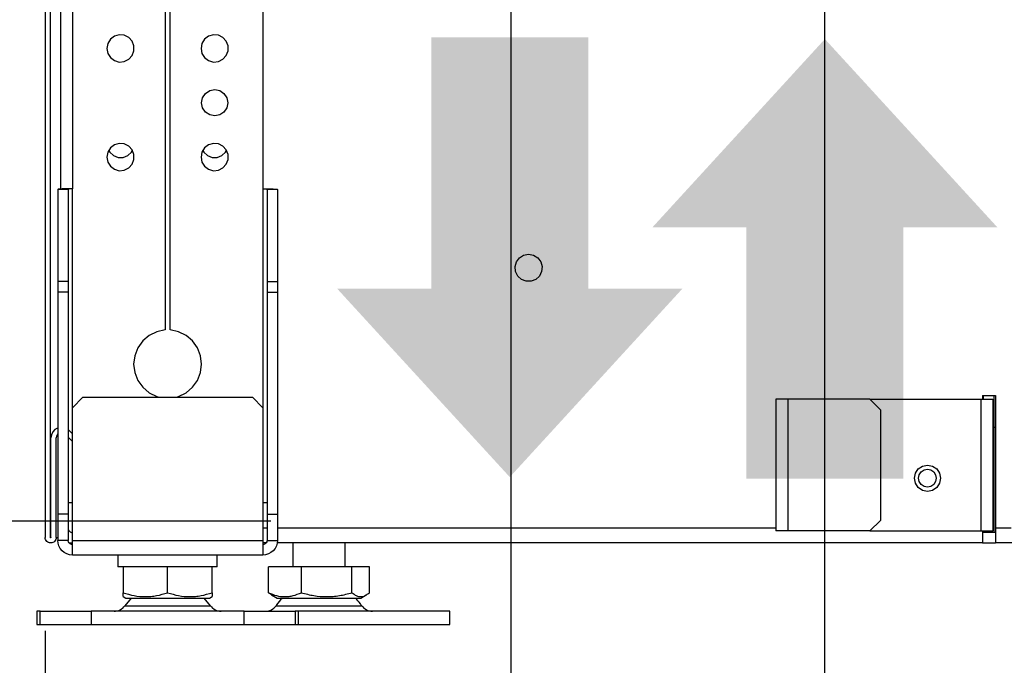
# Model space of a CAD drawing. Header units: millimetres. Extents: x 0 to 39025, y -31299 to 8400.
# Tile 98 of 209: x 14718 to 14907, y -13876 to -13752. Entities that reach past the tile are written whole.
import ezdxf

# ---------------------------------------------------------------- set-up
doc = ezdxf.new("R2010")
doc.units = ezdxf.units.MM
doc.header["$PDSIZE"] = -1
doc.layers.add('DIMENZIJE', color=4, linetype='Continuous')
doc.styles.add('SLDTEXTSTYLE6', font='txt')
doc.dimstyles.new('SLDDIMSTYLE0', dxfattribs={"dimtxt": 3, "dimasz": 3.414889, "dimexe": 0, "dimexo": 0.0625, "dimgap": 0.75, "dimtad": 1, "dimdec": 0, "dimlfac": 20, "dimrnd": 1e-09, "dimzin": 12, "dimdsep": 46, "dimtxsty": 'SLDTEXTSTYLE6', "dimsah": 1, "dimcen": 0.09, "dimadec": 0, "dimazin": 3, "dimtfac": 1, "dimtdec": 0, "dimtofl": 0, "dimtmove": 0, "dimatfit": 3, "dimfxl": 1, "dimfrac": 2, "dimtolj": 1, "dimtzin": 12, "dimarcsym": 0})

# ---------------------------------------------------------------- blocks, each defined once
blk = doc.blocks.new('*U96')
at = {"linetype": 'Continuous'}
for p, q in [((47.32, 15.55), (47.32, 11)), ((57.32, 11), (57.32, 15.55)), ((13.9, 13.25), (13.9, 11)), ((32.9, 11), (32.9, 13.25)), ((14.9, 11), (13.9, 11)), ((14.9, 11), (14.9, 6.05)), ((15.47, 11), (14.9, 11)), ((22.82, 11), (15.47, 11)), ((23.4, 11), (22.82, 11)), ((23.4, 6.05), (23.4, 11)), ((23.97, 11), (23.4, 11)), ((31.32, 11), (23.97, 11)), ((31.9, 11), (31.32, 11)), ((32.9, 11), (31.9, 11)), ((31.9, 6.05), (31.9, 11)), ((42.66, 6.05), (42.66, 11)), ((48.97, 11), (42.66, 11)), ((48.97, 6.05), (48.97, 11)), ((58.63, 11), (48.97, 11)), ((58.63, 6.05), (58.63, 11)), ((61.99, 11), (58.63, 11)), ((61.99, 6.05), (61.99, 11)), ((43.28, 5.63), (42.66, 6.05)), ((14.9, 5.29), (15.4, 5)), ((16.42, 5), (15.2, 3.57)), ((15.4, 5), (31.4, 5)), ((31.59, 3.57), (30.37, 5)), ((31.4, 5), (31.9, 5.29)), ((43.27, 5.61), (44.32, 5)), ((44.32, 5), (57.47, 5)), ((57.47, 5), (60.32, 5)), ((60.32, 5), (61.38, 5.61)), ((-1.6, 2.5), (-1.6, 0)), ((-0.98, 2.5), (-1.6, 2.5)), ((-0.98, 0), (-0.98, 2.5)), ((-0.98, 2.5), (8.77, 2.5)), ((8.77, 2.5), (8.77, 0)), ((38.02, 2.5), (8.77, 2.5)), ((15.2, 3.57), (31.59, 3.57)), ((38.02, 0), (38.02, 2.5)), ((38.02, 2.5), (47.77, 2.5)), ((44.13, 3.57), (46.05, 3.57)), ((46.05, 3.57), (60.52, 3.57)), ((47.77, 2.5), (47.77, 0)), ((48.4, 2.5), (47.77, 2.5)), ((48.4, 0), (48.4, 2.5)), ((77.32, 2.5), (48.4, 2.5)), ((77.32, 0), (77.32, 2.5)), ((-1.6, 0), (-0.98, 0)), ((-0.98, 0), (8.77, 0)), ((8.77, 0), (38.02, 0)), ((38.02, 0), (47.77, 0)), ((47.77, 0), (48.4, 0)), ((48.4, 0), (77.32, 0))]:
    blk.add_line(p, q, dxfattribs=at)
for centre, start, end in [((13.16, 5), 270, 325.0151), ((33.64, 5), 214.9849, 270), ((42.08, 5), 270, 325.0151), ((62.56, 5), 214.9849, 270)]:
    blk.add_arc(centre, 2.5, start, end, dxfattribs=at)
at = {"lineweight": 25}
for points in [[(0, 206.82), (0, 206.82), (0, 16.6), (0, 16.6)], [(1, 16.6), (1, 16.6), (1, 206.82), (1, 206.82)], [(2.95, 206.82), (2.95, 206.82), (2.95, 83.17), (2.95, 83.17)], [(5.2, 118.07), (5.2, 118.07), (5.2, 83.23), (5.2, 83.23)], [(22.9, 118.07), (22.9, 118.07), (22.9, 56.24), (22.9, 56.24)], [(23.9, 56.24), (23.9, 56.24), (23.9, 118.07), (23.9, 118.07)], [(41.6, 118.07), (41.6, 118.07), (41.6, 83.23), (41.6, 83.23)], [(4.4, 83.09), (4.4, 83.09), (2.4, 83.09), (2.4, 83.09)], [(2.4, 83.09), (2.4, 83.09), (2.4, 65.5), (2.4, 65.5)], [(4.4, 83.09), (4.4, 83.09), (4.4, 65.5), (4.4, 65.5)], [(5.2, 41.38), (5.2, 41.38), (5.2, 83.23), (5.2, 83.23)], [(41.6, 83.23), (41.6, 83.23), (41.6, 41.38), (41.6, 41.38)], [(44.4, 83.09), (44.4, 83.09), (42.4, 83.09), (42.4, 83.09)], [(42.4, 83.09), (42.4, 83.09), (42.4, 65.5), (42.4, 65.5)], [(44.4, 83.09), (44.4, 83.09), (44.4, 65.5), (44.4, 65.5)], [(4.4, 65.5), (4.4, 65.5), (2.4, 65.5), (2.4, 65.5)], [(2.4, 65.5), (2.4, 65.5), (2.4, 63.49), (2.4, 63.49)], [(4.4, 65.5), (4.4, 65.5), (4.4, 63.49), (4.4, 63.49)], [(42.4, 65.5), (42.4, 65.5), (44.4, 65.5), (44.4, 65.5)], [(42.4, 65.5), (42.4, 65.5), (42.4, 63.49), (42.4, 63.49)], [(44.4, 65.5), (44.4, 65.5), (44.4, 63.49), (44.4, 63.49)], [(4.4, 63.49), (4.4, 63.49), (2.4, 63.49), (2.4, 63.49)], [(2.4, 63.49), (2.4, 63.49), (2.4, 21.08), (2.4, 21.08)], [(4.4, 63.49), (4.4, 63.49), (4.4, 21.08), (4.4, 21.08)], [(42.4, 63.49), (42.4, 63.49), (44.4, 63.49), (44.4, 63.49)], [(42.4, 63.49), (42.4, 63.49), (42.4, 21.08), (42.4, 21.08)], [(44.4, 63.49), (44.4, 63.49), (44.4, 21.08), (44.4, 21.08)], [(7.2, 43.39), (7.2, 43.39), (5.2, 41.38), (5.2, 41.38)], [(7.2, 43.39), (7.2, 43.39), (39.6, 43.39), (39.6, 43.39)], [(41.6, 41.38), (41.6, 41.38), (39.6, 43.39), (39.6, 43.39)], [(179.15, 43.69), (179.15, 43.69), (181.65, 43.69), (181.65, 43.69)], [(179.15, 43.69), (179.15, 43.69), (179.15, 42.99), (179.15, 42.99)], [(179.4, 42.99), (179.4, 42.99), (179.4, 43.69), (179.4, 43.69)], [(181.4, 37.66), (181.4, 37.66), (181.4, 43.69), (181.4, 43.69)], [(181.65, 43.69), (181.65, 43.69), (181.65, 18.36), (181.65, 18.36)], [(139.65, 42.99), (139.65, 42.99), (139.65, 17.86), (139.65, 17.86)], [(141.95, 42.99), (141.95, 42.99), (141.95, 17.86), (141.95, 17.86)], [(157.65, 42.99), (157.65, 42.99), (141.95, 42.99), (141.95, 42.99)], [(159.65, 40.98), (159.65, 40.98), (157.65, 42.99), (157.65, 42.99)], [(157.65, 42.99), (157.65, 42.99), (178.85, 42.99), (178.85, 42.99)], [(178.85, 42.99), (178.85, 42.99), (178.85, 17.86), (178.85, 17.86)], [(181.15, 42.99), (181.15, 42.99), (181.15, 17.86), (181.15, 17.86)], [(5.2, 16.05), (5.2, 16.05), (5.2, 41.38), (5.2, 41.38)], [(41.6, 41.38), (41.6, 41.38), (41.6, 16.05), (41.6, 16.05)], [(159.65, 40.98), (159.65, 40.98), (159.65, 19.87), (159.65, 19.87)], [(181.4, 17.56), (181.4, 17.56), (181.4, 37.66), (181.4, 37.66)], [(181.4, 37.66), (181.4, 37.66), (181.65, 37.66), (181.65, 37.66)], [(181.4, 37.66), (181.4, 37.66), (181.65, 37.66), (181.65, 37.66)], [(4.51, 37.07), (4.51, 37.07), (4.4, 37.18), (4.4, 37.18)], [(4.4, 35.77), (4.4, 35.77), (5.2, 34.96), (5.2, 34.96)], [(4.51, 37.07), (4.51, 37.07), (5.2, 36.38), (5.2, 36.38)], [(1.1, 16.6), (1.1, 16.6), (1.1, 35.65), (1.1, 35.65)], [(2.1, 16.6), (2.1, 16.6), (2.1, 35.65), (2.1, 35.65)], [(181.4, 25.1), (181.4, 25.1), (181.15, 25.1), (181.15, 25.1)], [(4.4, 21.08), (4.4, 21.08), (2.4, 21.08), (2.4, 21.08)], [(2.4, 21.08), (2.4, 21.08), (2.4, 16.05), (2.4, 16.05)], [(4.4, 21.08), (4.4, 21.08), (4.4, 16.05), (4.4, 16.05)], [(42.4, 21.08), (42.4, 21.08), (44.4, 21.08), (44.4, 21.08)], [(42.4, 21.08), (42.4, 21.08), (42.4, 16.05), (42.4, 16.05)], [(44.4, 21.08), (44.4, 21.08), (44.4, 16.05), (44.4, 16.05)], [(157.65, 17.86), (157.65, 17.86), (159.65, 19.87), (159.65, 19.87)], [(42.4, 18.36), (42.4, 18.36), (41.6, 18.36), (41.6, 18.36)], [(139.65, 18.36), (139.65, 18.36), (44.4, 18.36), (44.4, 18.36)], [(157.65, 17.86), (157.65, 17.86), (141.95, 17.86), (141.95, 17.86)], [(157.65, 17.86), (157.65, 17.86), (178.85, 17.86), (178.85, 17.86)], [(181.65, 17.56), (181.65, 17.56), (179.15, 17.56), (179.15, 17.56)], [(179.4, 17.56), (179.4, 17.56), (179.4, 17.86), (179.4, 17.86)], [(184.65, 18.36), (184.65, 18.36), (181.65, 18.36), (181.65, 18.36)], [(4.4, 16.05), (4.4, 16.05), (2.4, 16.05), (2.4, 16.05)], [(4.62, 15.61), (4.62, 15.61), (4.62, 15.55), (4.62, 15.55)], [(4.62, 15.55), (4.62, 15.55), (5.2, 15.55), (5.2, 15.55)], [(5.2, 16.05), (5.2, 16.05), (41.6, 16.05), (41.6, 16.05)], [(42.22, 15.55), (42.22, 15.55), (41.6, 15.55), (41.6, 15.55)], [(42.4, 16.05), (42.4, 16.05), (44.4, 16.05), (44.4, 16.05)], [(179.15, 15.55), (179.15, 15.55), (44.35, 15.55), (44.35, 15.55)], [(179.15, 15.55), (179.15, 15.55), (181.65, 15.55), (181.65, 15.55)], [(224.15, 15.55), (224.15, 15.55), (181.65, 15.55), (181.65, 15.55)], [(41.6, 13.24), (41.6, 13.24), (5.2, 13.24), (5.2, 13.24)], [(13.9, 13.24), (13.9, 13.24), (13.9, 10.98), (13.9, 10.98)], [(32.9, 10.98), (32.9, 10.98), (32.9, 13.24), (32.9, 13.24)]]:
    blk.add_open_spline(points, degree=3, dxfattribs=at)
for points, knots in [([(11.8, 110.03), (11.8, 110.03), (11.98, 110.97), (11.98, 110.97), (11.98, 110.97), (12.48, 111.79), (12.48, 111.79), (12.48, 111.79), (13.24, 112.37), (13.24, 112.37), (13.24, 112.37), (14.16, 112.63), (14.16, 112.63), (14.16, 112.63), (15.11, 112.54), (15.11, 112.54), (15.11, 112.54), (15.97, 112.12), (15.97, 112.12), (15.97, 112.12), (16.61, 111.4), (16.61, 111.4), (16.61, 111.4), (16.95, 110.51), (16.95, 110.51), (16.95, 110.51), (16.95, 109.55), (16.95, 109.55), (16.95, 109.55), (16.61, 108.65), (16.61, 108.65), (16.61, 108.65), (15.97, 107.95), (15.97, 107.95), (15.97, 107.95), (15.11, 107.52), (15.11, 107.52), (15.11, 107.52), (14.16, 107.43), (14.16, 107.43), (14.16, 107.43), (13.24, 107.69), (13.24, 107.69), (13.24, 107.69), (12.48, 108.27), (12.48, 108.27), (12.48, 108.27), (11.98, 109.08), (11.98, 109.08), (11.98, 109.08), (11.8, 110.03), (11.8, 110.03)], [0, 0, 0, 0, 1, 1, 1, 2, 2, 2, 3, 3, 3, 4, 4, 4, 5, 5, 5, 6, 6, 6, 7, 7, 7, 8, 8, 8, 9, 9, 9, 10, 10, 10, 11, 11, 11, 12, 12, 12, 13, 13, 13, 14, 14, 14, 15, 15, 15, 16, 16, 16, 17, 17, 17, 17]), ([(29.8, 110.03), (29.8, 110.03), (29.97, 110.97), (29.97, 110.97), (29.97, 110.97), (30.47, 111.79), (30.47, 111.79), (30.47, 111.79), (31.24, 112.37), (31.24, 112.37), (31.24, 112.37), (32.16, 112.63), (32.16, 112.63), (32.16, 112.63), (33.11, 112.54), (33.11, 112.54), (33.11, 112.54), (33.97, 112.12), (33.97, 112.12), (33.97, 112.12), (34.61, 111.4), (34.61, 111.4), (34.61, 111.4), (34.95, 110.51), (34.95, 110.51), (34.95, 110.51), (34.95, 109.55), (34.95, 109.55), (34.95, 109.55), (34.61, 108.65), (34.61, 108.65), (34.61, 108.65), (33.97, 107.95), (33.97, 107.95), (33.97, 107.95), (33.11, 107.52), (33.11, 107.52), (33.11, 107.52), (32.16, 107.43), (32.16, 107.43), (32.16, 107.43), (31.24, 107.69), (31.24, 107.69), (31.24, 107.69), (30.47, 108.27), (30.47, 108.27), (30.47, 108.27), (29.97, 109.08), (29.97, 109.08), (29.97, 109.08), (29.8, 110.03), (29.8, 110.03)], [0, 0, 0, 0, 1, 1, 1, 2, 2, 2, 3, 3, 3, 4, 4, 4, 5, 5, 5, 6, 6, 6, 7, 7, 7, 8, 8, 8, 9, 9, 9, 10, 10, 10, 11, 11, 11, 12, 12, 12, 13, 13, 13, 14, 14, 14, 15, 15, 15, 16, 16, 16, 17, 17, 17, 17]), ([(34.9, 99.65), (34.9, 99.65), (34.71, 100.61), (34.71, 100.61), (34.71, 100.61), (34.17, 101.43), (34.17, 101.43), (34.17, 101.43), (33.35, 101.97), (33.35, 101.97), (33.35, 101.97), (32.4, 102.17), (32.4, 102.17), (32.4, 102.17), (31.44, 101.97), (31.44, 101.97), (31.44, 101.97), (30.63, 101.43), (30.63, 101.43), (30.63, 101.43), (30.09, 100.61), (30.09, 100.61), (30.09, 100.61), (29.9, 99.65), (29.9, 99.65), (29.9, 99.65), (30.09, 98.69), (30.09, 98.69), (30.09, 98.69), (30.63, 97.87), (30.63, 97.87), (30.63, 97.87), (31.44, 97.33), (31.44, 97.33), (31.44, 97.33), (32.4, 97.14), (32.4, 97.14), (32.4, 97.14), (33.35, 97.33), (33.35, 97.33), (33.35, 97.33), (34.17, 97.87), (34.17, 97.87), (34.17, 97.87), (34.71, 98.69), (34.71, 98.69), (34.71, 98.69), (34.9, 99.65), (34.9, 99.65)], [0, 0, 0, 0, 1, 1, 1, 2, 2, 2, 3, 3, 3, 4, 4, 4, 5, 5, 5, 6, 6, 6, 7, 7, 7, 8, 8, 8, 9, 9, 9, 10, 10, 10, 11, 11, 11, 12, 12, 12, 13, 13, 13, 14, 14, 14, 15, 15, 15, 16, 16, 16, 16]), ([(11.8, 89.27), (11.8, 89.27), (11.98, 90.22), (11.98, 90.22), (11.98, 90.22), (12.48, 91.03), (12.48, 91.03), (12.48, 91.03), (13.24, 91.61), (13.24, 91.61), (13.24, 91.61), (14.16, 91.88), (14.16, 91.88), (14.16, 91.88), (15.11, 91.79), (15.11, 91.79), (15.11, 91.79), (15.97, 91.36), (15.97, 91.36), (15.97, 91.36), (16.61, 90.65), (16.61, 90.65), (16.61, 90.65), (16.95, 89.76), (16.95, 89.76), (16.95, 89.76), (16.95, 88.79), (16.95, 88.79), (16.95, 88.79), (16.61, 87.9), (16.61, 87.9), (16.61, 87.9), (15.97, 87.19), (15.97, 87.19), (15.97, 87.19), (15.11, 86.76), (15.11, 86.76), (15.11, 86.76), (14.16, 86.67), (14.16, 86.67), (14.16, 86.67), (13.24, 86.93), (13.24, 86.93), (13.24, 86.93), (12.48, 87.51), (12.48, 87.51), (12.48, 87.51), (11.98, 88.33), (11.98, 88.33), (11.98, 88.33), (11.8, 89.27), (11.8, 89.27)], [0, 0, 0, 0, 1, 1, 1, 2, 2, 2, 3, 3, 3, 4, 4, 4, 5, 5, 5, 6, 6, 6, 7, 7, 7, 8, 8, 8, 9, 9, 9, 10, 10, 10, 11, 11, 11, 12, 12, 12, 13, 13, 13, 14, 14, 14, 15, 15, 15, 16, 16, 16, 17, 17, 17, 17]), ([(12.12, 90.53), (12.12, 90.53), (12.32, 90.21), (12.32, 90.21), (12.32, 90.21), (13.03, 89.57), (13.03, 89.57), (13.03, 89.57), (13.92, 89.22), (13.92, 89.22), (13.92, 89.22), (14.87, 89.22), (14.87, 89.22), (14.87, 89.22), (15.77, 89.57), (15.77, 89.57), (15.77, 89.57), (16.47, 90.21), (16.47, 90.21), (16.47, 90.21), (16.68, 90.53), (16.68, 90.53)], [0, 0, 0, 0, 1, 1, 1, 2, 2, 2, 3, 3, 3, 4, 4, 4, 5, 5, 5, 6, 6, 6, 7, 7, 7, 7]), ([(29.8, 89.27), (29.8, 89.27), (29.97, 90.22), (29.97, 90.22), (29.97, 90.22), (30.47, 91.03), (30.47, 91.03), (30.47, 91.03), (31.24, 91.61), (31.24, 91.61), (31.24, 91.61), (32.16, 91.88), (32.16, 91.88), (32.16, 91.88), (33.11, 91.79), (33.11, 91.79), (33.11, 91.79), (33.97, 91.36), (33.97, 91.36), (33.97, 91.36), (34.61, 90.65), (34.61, 90.65), (34.61, 90.65), (34.95, 89.76), (34.95, 89.76), (34.95, 89.76), (34.95, 88.79), (34.95, 88.79), (34.95, 88.79), (34.61, 87.9), (34.61, 87.9), (34.61, 87.9), (33.97, 87.19), (33.97, 87.19), (33.97, 87.19), (33.11, 86.76), (33.11, 86.76), (33.11, 86.76), (32.16, 86.67), (32.16, 86.67), (32.16, 86.67), (31.24, 86.93), (31.24, 86.93), (31.24, 86.93), (30.47, 87.51), (30.47, 87.51), (30.47, 87.51), (29.97, 88.33), (29.97, 88.33), (29.97, 88.33), (29.8, 89.27), (29.8, 89.27)], [0, 0, 0, 0, 1, 1, 1, 2, 2, 2, 3, 3, 3, 4, 4, 4, 5, 5, 5, 6, 6, 6, 7, 7, 7, 8, 8, 8, 9, 9, 9, 10, 10, 10, 11, 11, 11, 12, 12, 12, 13, 13, 13, 14, 14, 14, 15, 15, 15, 16, 16, 16, 17, 17, 17, 17]), ([(30.12, 90.53), (30.12, 90.53), (30.32, 90.21), (30.32, 90.21), (30.32, 90.21), (31.03, 89.57), (31.03, 89.57), (31.03, 89.57), (31.92, 89.22), (31.92, 89.22), (31.92, 89.22), (32.88, 89.22), (32.88, 89.22), (32.88, 89.22), (33.77, 89.57), (33.77, 89.57), (33.77, 89.57), (34.48, 90.21), (34.48, 90.21), (34.48, 90.21), (34.68, 90.53), (34.68, 90.53)], [0, 0, 0, 0, 1, 1, 1, 2, 2, 2, 3, 3, 3, 4, 4, 4, 5, 5, 5, 6, 6, 6, 7, 7, 7, 7]), ([(5.2, 83.23), (5.2, 83.23), (4.65, 83.23), (4.65, 83.23), (4.65, 83.23), (4.13, 83.22), (4.13, 83.22), (4.13, 83.22), (3.64, 83.2), (3.64, 83.2), (3.64, 83.2), (3.22, 83.19), (3.22, 83.19), (3.22, 83.19), (2.87, 83.17), (2.87, 83.17), (2.87, 83.17), (2.61, 83.14), (2.61, 83.14), (2.61, 83.14), (2.45, 83.11), (2.45, 83.11), (2.45, 83.11), (2.4, 83.09), (2.4, 83.09)], [0, 0, 0, 0, 1, 1, 1, 2, 2, 2, 3, 3, 3, 4, 4, 4, 5, 5, 5, 6, 6, 6, 7, 7, 7, 8, 8, 8, 8]), ([(5.2, 83.23), (5.2, 83.23), (5.04, 83.23), (5.04, 83.23), (5.04, 83.23), (4.89, 83.22), (4.89, 83.22), (4.89, 83.22), (4.75, 83.2), (4.75, 83.2), (4.75, 83.2), (4.63, 83.19), (4.63, 83.19), (4.63, 83.19), (4.54, 83.17), (4.54, 83.17), (4.54, 83.17), (4.46, 83.14), (4.46, 83.14), (4.46, 83.14), (4.41, 83.11), (4.41, 83.11), (4.41, 83.11), (4.4, 83.09), (4.4, 83.09)], [0, 0, 0, 0, 1, 1, 1, 2, 2, 2, 3, 3, 3, 4, 4, 4, 5, 5, 5, 6, 6, 6, 7, 7, 7, 8, 8, 8, 8]), ([(41.6, 83.23), (41.6, 83.23), (41.74, 83.23), (41.74, 83.23), (41.74, 83.23), (41.87, 83.22), (41.87, 83.22), (41.87, 83.22), (42, 83.21), (42, 83.21), (42, 83.21), (42.11, 83.2), (42.11, 83.2), (42.11, 83.2), (42.21, 83.18), (42.21, 83.18), (42.21, 83.18), (42.29, 83.16), (42.29, 83.16), (42.29, 83.16), (42.35, 83.13), (42.35, 83.13), (42.35, 83.13), (42.39, 83.11), (42.39, 83.11), (42.39, 83.11), (42.4, 83.09), (42.4, 83.09)], [0, 0, 0, 0, 1, 1, 1, 2, 2, 2, 3, 3, 3, 4, 4, 4, 5, 5, 5, 6, 6, 6, 7, 7, 7, 8, 8, 8, 9, 9, 9, 9]), ([(41.6, 83.23), (41.6, 83.23), (42.14, 83.23), (42.14, 83.23), (42.14, 83.23), (42.67, 83.22), (42.67, 83.22), (42.67, 83.22), (43.15, 83.2), (43.15, 83.2), (43.15, 83.2), (43.58, 83.19), (43.58, 83.19), (43.58, 83.19), (43.93, 83.17), (43.93, 83.17), (43.93, 83.17), (44.19, 83.14), (44.19, 83.14), (44.19, 83.14), (44.34, 83.11), (44.34, 83.11), (44.34, 83.11), (44.4, 83.09), (44.4, 83.09)], [0, 0, 0, 0, 1, 1, 1, 2, 2, 2, 3, 3, 3, 4, 4, 4, 5, 5, 5, 6, 6, 6, 7, 7, 7, 8, 8, 8, 8]), ([(92.4, 70.73), (92.4, 70.73), (91.46, 70.56), (91.46, 70.56), (91.46, 70.56), (90.65, 70.05), (90.65, 70.05), (90.65, 70.05), (90.07, 69.28), (90.07, 69.28), (90.07, 69.28), (89.81, 68.36), (89.81, 68.36), (89.81, 68.36), (89.9, 67.4), (89.9, 67.4), (89.9, 67.4), (90.32, 66.54), (90.32, 66.54), (90.32, 66.54), (91.03, 65.9), (91.03, 65.9), (91.03, 65.9), (91.92, 65.55), (91.92, 65.55), (91.92, 65.55), (92.87, 65.55), (92.87, 65.55), (92.87, 65.55), (93.77, 65.9), (93.77, 65.9), (93.77, 65.9), (94.47, 66.54), (94.47, 66.54), (94.47, 66.54), (94.9, 67.4), (94.9, 67.4), (94.9, 67.4), (94.99, 68.36), (94.99, 68.36), (94.99, 68.36), (94.73, 69.28), (94.73, 69.28), (94.73, 69.28), (94.15, 70.05), (94.15, 70.05), (94.15, 70.05), (93.34, 70.56), (93.34, 70.56), (93.34, 70.56), (92.4, 70.73), (92.4, 70.73)], [0, 0, 0, 0, 1, 1, 1, 2, 2, 2, 3, 3, 3, 4, 4, 4, 5, 5, 5, 6, 6, 6, 7, 7, 7, 8, 8, 8, 9, 9, 9, 10, 10, 10, 11, 11, 11, 12, 12, 12, 13, 13, 13, 14, 14, 14, 15, 15, 15, 16, 16, 16, 17, 17, 17, 17]), ([(22.9, 56.24), (22.9, 56.24), (21.31, 55.91), (21.31, 55.91), (21.31, 55.91), (19.87, 55.21), (19.87, 55.21), (19.87, 55.21), (18.63, 54.16), (18.63, 54.16), (18.63, 54.16), (17.69, 52.84), (17.69, 52.84), (17.69, 52.84), (17.1, 51.33), (17.1, 51.33), (17.1, 51.33), (16.9, 49.72), (16.9, 49.72), (16.9, 49.72), (17.1, 48.11), (17.1, 48.11), (17.1, 48.11), (17.69, 46.6), (17.69, 46.6), (17.69, 46.6), (18.63, 45.29), (18.63, 45.29), (18.63, 45.29), (19.87, 44.24), (19.87, 44.24), (19.87, 44.24), (21.31, 43.53), (21.31, 43.53), (21.31, 43.53), (21.8, 43.39), (21.8, 43.39)], [0, 0, 0, 0, 1, 1, 1, 2, 2, 2, 3, 3, 3, 4, 4, 4, 5, 5, 5, 6, 6, 6, 7, 7, 7, 8, 8, 8, 9, 9, 9, 10, 10, 10, 11, 11, 11, 12, 12, 12, 12]), ([(25, 43.39), (25, 43.39), (25.48, 43.53), (25.48, 43.53), (25.48, 43.53), (26.93, 44.24), (26.93, 44.24), (26.93, 44.24), (28.17, 45.29), (28.17, 45.29), (28.17, 45.29), (29.11, 46.6), (29.11, 46.6), (29.11, 46.6), (29.7, 48.11), (29.7, 48.11), (29.7, 48.11), (29.9, 49.72), (29.9, 49.72), (29.9, 49.72), (29.7, 51.33), (29.7, 51.33), (29.7, 51.33), (29.11, 52.84), (29.11, 52.84), (29.11, 52.84), (28.17, 54.16), (28.17, 54.16), (28.17, 54.16), (26.93, 55.21), (26.93, 55.21), (26.93, 55.21), (25.48, 55.91), (25.48, 55.91), (25.48, 55.91), (23.9, 56.24), (23.9, 56.24)], [0, 0, 0, 0, 1, 1, 1, 2, 2, 2, 3, 3, 3, 4, 4, 4, 5, 5, 5, 6, 6, 6, 7, 7, 7, 8, 8, 8, 9, 9, 9, 10, 10, 10, 11, 11, 11, 12, 12, 12, 12]), ([(141.95, 42.99), (141.95, 42.99), (141.5, 42.99), (141.5, 42.99), (141.5, 42.99), (141.07, 42.99), (141.07, 42.99), (141.07, 42.99), (140.67, 42.99), (140.67, 42.99), (140.67, 42.99), (140.32, 42.99), (140.32, 42.99), (140.32, 42.99), (140.03, 42.99), (140.03, 42.99), (140.03, 42.99), (139.82, 42.99), (139.82, 42.99), (139.82, 42.99), (139.69, 42.99), (139.69, 42.99), (139.69, 42.99), (139.65, 42.99), (139.65, 42.99)], [0, 0, 0, 0, 1, 1, 1, 2, 2, 2, 3, 3, 3, 4, 4, 4, 5, 5, 5, 6, 6, 6, 7, 7, 7, 8, 8, 8, 8]), ([(178.85, 42.99), (178.85, 42.99), (179.3, 42.99), (179.3, 42.99), (179.3, 42.99), (179.73, 42.99), (179.73, 42.99), (179.73, 42.99), (180.13, 42.99), (180.13, 42.99), (180.13, 42.99), (180.47, 42.99), (180.47, 42.99), (180.47, 42.99), (180.76, 42.99), (180.76, 42.99), (180.76, 42.99), (180.97, 42.99), (180.97, 42.99), (180.97, 42.99), (181.1, 42.99), (181.1, 42.99), (181.1, 42.99), (181.15, 42.99), (181.15, 42.99)], [0, 0, 0, 0, 1, 1, 1, 2, 2, 2, 3, 3, 3, 4, 4, 4, 5, 5, 5, 6, 6, 6, 7, 7, 7, 8, 8, 8, 8]), ([(2.4, 37.53), (2.4, 37.53), (2.33, 37.51), (2.33, 37.51), (2.33, 37.51), (1.83, 37.21), (1.83, 37.21), (1.83, 37.21), (1.43, 36.77), (1.43, 36.77), (1.43, 36.77), (1.19, 36.23), (1.19, 36.23), (1.19, 36.23), (1.1, 35.65), (1.1, 35.65)], [0, 0, 0, 0, 1, 1, 1, 2, 2, 2, 3, 3, 3, 4, 4, 4, 5, 5, 5, 5]), ([(2.4, 36.37), (2.4, 36.37), (2.26, 36.21), (2.26, 36.21), (2.26, 36.21), (2.14, 35.94), (2.14, 35.94), (2.14, 35.94), (2.1, 35.65), (2.1, 35.65)], [0, 0, 0, 0, 1, 1, 1, 2, 2, 2, 3, 3, 3, 3]), ([(171.15, 27.91), (171.15, 27.91), (170.96, 28.87), (170.96, 28.87), (170.96, 28.87), (170.42, 29.69), (170.42, 29.69), (170.42, 29.69), (169.6, 30.23), (169.6, 30.23), (169.6, 30.23), (168.65, 30.43), (168.65, 30.43), (168.65, 30.43), (167.69, 30.23), (167.69, 30.23), (167.69, 30.23), (166.88, 29.69), (166.88, 29.69), (166.88, 29.69), (166.34, 28.87), (166.34, 28.87), (166.34, 28.87), (166.15, 27.91), (166.15, 27.91), (166.15, 27.91), (166.34, 26.95), (166.34, 26.95), (166.34, 26.95), (166.88, 26.13), (166.88, 26.13), (166.88, 26.13), (167.69, 25.59), (167.69, 25.59), (167.69, 25.59), (168.65, 25.4), (168.65, 25.4), (168.65, 25.4), (169.6, 25.59), (169.6, 25.59), (169.6, 25.59), (170.42, 26.13), (170.42, 26.13), (170.42, 26.13), (170.96, 26.95), (170.96, 26.95), (170.96, 26.95), (171.15, 27.91), (171.15, 27.91)], [0, 0, 0, 0, 1, 1, 1, 2, 2, 2, 3, 3, 3, 4, 4, 4, 5, 5, 5, 6, 6, 6, 7, 7, 7, 8, 8, 8, 9, 9, 9, 10, 10, 10, 11, 11, 11, 12, 12, 12, 13, 13, 13, 14, 14, 14, 15, 15, 15, 16, 16, 16, 16]), ([(168.65, 29.62), (168.65, 29.62), (168, 29.49), (168, 29.49), (168, 29.49), (167.44, 29.12), (167.44, 29.12), (167.44, 29.12), (167.08, 28.56), (167.08, 28.56), (167.08, 28.56), (166.95, 27.91), (166.95, 27.91), (166.95, 27.91), (167.08, 27.26), (167.08, 27.26), (167.08, 27.26), (167.44, 26.7), (167.44, 26.7), (167.44, 26.7), (168, 26.34), (168, 26.34), (168, 26.34), (168.65, 26.2), (168.65, 26.2), (168.65, 26.2), (169.3, 26.34), (169.3, 26.34), (169.3, 26.34), (169.85, 26.7), (169.85, 26.7), (169.85, 26.7), (170.22, 27.26), (170.22, 27.26), (170.22, 27.26), (170.35, 27.91), (170.35, 27.91), (170.35, 27.91), (170.22, 28.56), (170.22, 28.56), (170.22, 28.56), (169.85, 29.12), (169.85, 29.12), (169.85, 29.12), (169.3, 29.49), (169.3, 29.49), (169.3, 29.49), (168.65, 29.62), (168.65, 29.62)], [0, 0, 0, 0, 1, 1, 1, 2, 2, 2, 3, 3, 3, 4, 4, 4, 5, 5, 5, 6, 6, 6, 7, 7, 7, 8, 8, 8, 9, 9, 9, 10, 10, 10, 11, 11, 11, 12, 12, 12, 13, 13, 13, 14, 14, 14, 15, 15, 15, 16, 16, 16, 16]), ([(4.4, 23.29), (4.4, 23.29), (4.41, 23.29), (4.41, 23.29), (4.41, 23.29), (4.46, 23.29), (4.46, 23.29), (4.46, 23.29), (4.54, 23.29), (4.54, 23.29), (4.54, 23.29), (4.63, 23.29), (4.63, 23.29), (4.63, 23.29), (4.75, 23.29), (4.75, 23.29), (4.75, 23.29), (4.89, 23.29), (4.89, 23.29), (4.89, 23.29), (5.04, 23.29), (5.04, 23.29), (5.04, 23.29), (5.2, 23.29), (5.2, 23.29)], [0, 0, 0, 0, 1, 1, 1, 2, 2, 2, 3, 3, 3, 4, 4, 4, 5, 5, 5, 6, 6, 6, 7, 7, 7, 8, 8, 8, 8]), ([(41.6, 23.29), (41.6, 23.29), (41.76, 23.29), (41.76, 23.29), (41.76, 23.29), (41.9, 23.29), (41.9, 23.29), (41.9, 23.29), (42.04, 23.29), (42.04, 23.29), (42.04, 23.29), (42.16, 23.29), (42.16, 23.29), (42.16, 23.29), (42.26, 23.29), (42.26, 23.29), (42.26, 23.29), (42.34, 23.29), (42.34, 23.29), (42.34, 23.29), (42.38, 23.29), (42.38, 23.29), (42.38, 23.29), (42.4, 23.29), (42.4, 23.29)], [0, 0, 0, 0, 1, 1, 1, 2, 2, 2, 3, 3, 3, 4, 4, 4, 5, 5, 5, 6, 6, 6, 7, 7, 7, 8, 8, 8, 8]), ([(4.4, 18.36), (4.4, 18.36), (4.41, 18.21), (4.41, 18.21), (4.41, 18.21), (4.46, 18.05), (4.46, 18.05), (4.46, 18.05), (4.54, 17.92), (4.54, 17.92), (4.54, 17.92), (4.63, 17.79), (4.63, 17.79), (4.63, 17.79), (4.75, 17.69), (4.75, 17.69), (4.75, 17.69), (4.89, 17.62), (4.89, 17.62), (4.89, 17.62), (5.04, 17.58), (5.04, 17.58), (5.04, 17.58), (5.2, 17.56), (5.2, 17.56)], [0, 0, 0, 0, 1, 1, 1, 2, 2, 2, 3, 3, 3, 4, 4, 4, 5, 5, 5, 6, 6, 6, 7, 7, 7, 8, 8, 8, 8]), ([(141.95, 17.86), (141.95, 17.86), (141.5, 17.86), (141.5, 17.86), (141.5, 17.86), (141.07, 17.86), (141.07, 17.86), (141.07, 17.86), (140.67, 17.86), (140.67, 17.86), (140.67, 17.86), (140.32, 17.86), (140.32, 17.86), (140.32, 17.86), (140.03, 17.86), (140.03, 17.86), (140.03, 17.86), (139.82, 17.86), (139.82, 17.86), (139.82, 17.86), (139.69, 17.86), (139.69, 17.86), (139.69, 17.86), (139.65, 17.86), (139.65, 17.86)], [0, 0, 0, 0, 1, 1, 1, 2, 2, 2, 3, 3, 3, 4, 4, 4, 5, 5, 5, 6, 6, 6, 7, 7, 7, 8, 8, 8, 8]), ([(178.85, 17.86), (178.85, 17.86), (179.3, 17.86), (179.3, 17.86), (179.3, 17.86), (179.73, 17.86), (179.73, 17.86), (179.73, 17.86), (180.13, 17.86), (180.13, 17.86), (180.13, 17.86), (180.47, 17.86), (180.47, 17.86), (180.47, 17.86), (180.76, 17.86), (180.76, 17.86), (180.76, 17.86), (180.97, 17.86), (180.97, 17.86), (180.97, 17.86), (181.1, 17.86), (181.1, 17.86), (181.1, 17.86), (181.15, 17.86), (181.15, 17.86)], [0, 0, 0, 0, 1, 1, 1, 2, 2, 2, 3, 3, 3, 4, 4, 4, 5, 5, 5, 6, 6, 6, 7, 7, 7, 8, 8, 8, 8]), ([(179.15, 17.86), (179.15, 17.86), (179.15, 17.82), (179.15, 17.82), (179.15, 17.82), (179.15, 17.29), (179.15, 17.29), (179.15, 17.29), (179.15, 16.8), (179.15, 16.8), (179.15, 16.8), (179.15, 16.37), (179.15, 16.37), (179.15, 16.37), (179.15, 16.02), (179.15, 16.02), (179.15, 16.02), (179.15, 15.76), (179.15, 15.76), (179.15, 15.76), (179.15, 15.6), (179.15, 15.6), (179.15, 15.6), (179.15, 15.55), (179.15, 15.55)], [0, 0, 0, 0, 1, 1, 1, 2, 2, 2, 3, 3, 3, 4, 4, 4, 5, 5, 5, 6, 6, 6, 7, 7, 7, 8, 8, 8, 8]), ([(181.65, 18.36), (181.65, 18.36), (181.65, 17.82), (181.65, 17.82), (181.65, 17.82), (181.65, 17.29), (181.65, 17.29), (181.65, 17.29), (181.65, 16.8), (181.65, 16.8), (181.65, 16.8), (181.65, 16.37), (181.65, 16.37), (181.65, 16.37), (181.65, 16.02), (181.65, 16.02), (181.65, 16.02), (181.65, 15.76), (181.65, 15.76), (181.65, 15.76), (181.65, 15.6), (181.65, 15.6), (181.65, 15.6), (181.65, 15.55), (181.65, 15.55)], [0, 0, 0, 0, 1, 1, 1, 2, 2, 2, 3, 3, 3, 4, 4, 4, 5, 5, 5, 6, 6, 6, 7, 7, 7, 8, 8, 8, 8]), ([(1.05, 15.55), (1.05, 15.55), (0.84, 15.57), (0.84, 15.57), (0.84, 15.57), (0.65, 15.63), (0.65, 15.63), (0.65, 15.63), (0.47, 15.73), (0.47, 15.73), (0.47, 15.73), (0.31, 15.86), (0.31, 15.86), (0.31, 15.86), (0.17, 16.02), (0.17, 16.02), (0.17, 16.02), (0.08, 16.2), (0.08, 16.2), (0.08, 16.2), (0.02, 16.4), (0.02, 16.4), (0.02, 16.4), (0, 16.6), (0, 16.6)], [0, 0, 0, 0, 1, 1, 1, 2, 2, 2, 3, 3, 3, 4, 4, 4, 5, 5, 5, 6, 6, 6, 7, 7, 7, 8, 8, 8, 8]), ([(1.1, 16.6), (1.1, 16.6), (1.1, 16.59), (1.1, 16.59), (1.1, 16.59), (1.08, 16.57), (1.08, 16.57), (1.08, 16.57), (1.07, 16.56), (1.07, 16.56), (1.07, 16.56), (1.05, 16.56), (1.05, 16.56), (1.05, 16.56), (1.03, 16.56), (1.03, 16.56), (1.03, 16.56), (1.01, 16.57), (1.01, 16.57), (1.01, 16.57), (1, 16.59), (1, 16.59), (1, 16.59), (1, 16.6), (1, 16.6)], [0, 0, 0, 0, 1, 1, 1, 2, 2, 2, 3, 3, 3, 4, 4, 4, 5, 5, 5, 6, 6, 6, 7, 7, 7, 8, 8, 8, 8]), ([(1, 16.6), (1, 16.6), (1.06, 16.6), (1.06, 16.6), (1.06, 16.6), (1.1, 16.6), (1.1, 16.6)], [0, 0, 0, 0, 1, 1, 1, 2, 2, 2, 2]), ([(2.1, 16.6), (2.1, 16.6), (2.08, 16.4), (2.08, 16.4), (2.08, 16.4), (2.02, 16.2), (2.02, 16.2), (2.02, 16.2), (1.92, 16.02), (1.92, 16.02), (1.92, 16.02), (1.79, 15.86), (1.79, 15.86), (1.79, 15.86), (1.63, 15.73), (1.63, 15.73), (1.63, 15.73), (1.45, 15.63), (1.45, 15.63), (1.45, 15.63), (1.25, 15.57), (1.25, 15.57), (1.25, 15.57), (1.05, 15.55), (1.05, 15.55)], [0, 0, 0, 0, 1, 1, 1, 2, 2, 2, 3, 3, 3, 4, 4, 4, 5, 5, 5, 6, 6, 6, 7, 7, 7, 8, 8, 8, 8]), ([(2.1, 16.6), (2.1, 16.6), (2.2, 16.6), (2.2, 16.6), (2.2, 16.6), (2.4, 16.6), (2.4, 16.6)], [0, 0, 0, 0, 1, 1, 1, 2, 2, 2, 2]), ([(5.2, 13.24), (5.2, 13.24), (4.65, 13.29), (4.65, 13.29), (4.65, 13.29), (4.13, 13.45), (4.13, 13.45), (4.13, 13.45), (3.64, 13.71), (3.64, 13.71), (3.64, 13.71), (3.22, 14.06), (3.22, 14.06), (3.22, 14.06), (2.87, 14.49), (2.87, 14.49), (2.87, 14.49), (2.61, 14.98), (2.61, 14.98), (2.61, 14.98), (2.45, 15.5), (2.45, 15.5), (2.45, 15.5), (2.4, 16.05), (2.4, 16.05)], [0, 0, 0, 0, 1, 1, 1, 2, 2, 2, 3, 3, 3, 4, 4, 4, 5, 5, 5, 6, 6, 6, 7, 7, 7, 8, 8, 8, 8]), ([(5.2, 15.25), (5.2, 15.25), (5.04, 15.26), (5.04, 15.26), (5.04, 15.26), (4.89, 15.31), (4.89, 15.31), (4.89, 15.31), (4.75, 15.38), (4.75, 15.38), (4.75, 15.38), (4.63, 15.48), (4.63, 15.48), (4.63, 15.48), (4.54, 15.6), (4.54, 15.6), (4.54, 15.6), (4.46, 15.75), (4.46, 15.75), (4.46, 15.75), (4.41, 15.9), (4.41, 15.9), (4.41, 15.9), (4.4, 16.05), (4.4, 16.05)], [0, 0, 0, 0, 1, 1, 1, 2, 2, 2, 3, 3, 3, 4, 4, 4, 5, 5, 5, 6, 6, 6, 7, 7, 7, 8, 8, 8, 8]), ([(4.51, 15.64), (4.51, 15.64), (4.65, 15.6), (4.65, 15.6), (4.65, 15.6), (5.2, 15.55), (5.2, 15.55)], [0, 0, 0, 0, 1, 1, 1, 2, 2, 2, 2]), ([(5.2, 13.24), (5.2, 13.24), (5.2, 13.29), (5.2, 13.29), (5.2, 13.29), (5.2, 13.45), (5.2, 13.45), (5.2, 13.45), (5.2, 13.71), (5.2, 13.71), (5.2, 13.71), (5.2, 14.06), (5.2, 14.06), (5.2, 14.06), (5.2, 14.49), (5.2, 14.49), (5.2, 14.49), (5.2, 14.98), (5.2, 14.98), (5.2, 14.98), (5.2, 15.5), (5.2, 15.5), (5.2, 15.5), (5.2, 16.05), (5.2, 16.05)], [0, 0, 0, 0, 1, 1, 1, 2, 2, 2, 3, 3, 3, 4, 4, 4, 5, 5, 5, 6, 6, 6, 7, 7, 7, 8, 8, 8, 8]), ([(41.6, 16.05), (41.6, 16.05), (41.6, 15.5), (41.6, 15.5), (41.6, 15.5), (41.6, 14.98), (41.6, 14.98), (41.6, 14.98), (41.6, 14.49), (41.6, 14.49), (41.6, 14.49), (41.6, 14.06), (41.6, 14.06), (41.6, 14.06), (41.6, 13.71), (41.6, 13.71), (41.6, 13.71), (41.6, 13.45), (41.6, 13.45), (41.6, 13.45), (41.6, 13.29), (41.6, 13.29), (41.6, 13.29), (41.6, 13.24), (41.6, 13.24)], [0, 0, 0, 0, 1, 1, 1, 2, 2, 2, 3, 3, 3, 4, 4, 4, 5, 5, 5, 6, 6, 6, 7, 7, 7, 8, 8, 8, 8]), ([(42.4, 16.05), (42.4, 16.05), (42.38, 15.9), (42.38, 15.9), (42.38, 15.9), (42.34, 15.75), (42.34, 15.75), (42.34, 15.75), (42.26, 15.6), (42.26, 15.6), (42.26, 15.6), (42.16, 15.48), (42.16, 15.48), (42.16, 15.48), (42.04, 15.38), (42.04, 15.38), (42.04, 15.38), (41.9, 15.31), (41.9, 15.31), (41.9, 15.31), (41.76, 15.26), (41.76, 15.26), (41.76, 15.26), (41.6, 15.25), (41.6, 15.25)], [0, 0, 0, 0, 1, 1, 1, 2, 2, 2, 3, 3, 3, 4, 4, 4, 5, 5, 5, 6, 6, 6, 7, 7, 7, 8, 8, 8, 8]), ([(44.4, 16.05), (44.4, 16.05), (44.34, 15.5), (44.34, 15.5), (44.34, 15.5), (44.19, 14.98), (44.19, 14.98), (44.19, 14.98), (43.93, 14.49), (43.93, 14.49), (43.93, 14.49), (43.58, 14.06), (43.58, 14.06), (43.58, 14.06), (43.15, 13.71), (43.15, 13.71), (43.15, 13.71), (42.67, 13.45), (42.67, 13.45), (42.67, 13.45), (42.14, 13.29), (42.14, 13.29), (42.14, 13.29), (41.6, 13.24), (41.6, 13.24)], [0, 0, 0, 0, 1, 1, 1, 2, 2, 2, 3, 3, 3, 4, 4, 4, 5, 5, 5, 6, 6, 6, 7, 7, 7, 8, 8, 8, 8]), ([(32.9, 10.98), (32.9, 10.98), (32.72, 10.98), (32.72, 10.98), (32.72, 10.98), (32.17, 10.98), (32.17, 10.98), (32.17, 10.98), (31.29, 10.98), (31.29, 10.98), (31.29, 10.98), (30.11, 10.98), (30.11, 10.98), (30.11, 10.98), (28.68, 10.98), (28.68, 10.98), (28.68, 10.98), (27.04, 10.98), (27.04, 10.98), (27.04, 10.98), (25.25, 10.98), (25.25, 10.98), (25.25, 10.98), (23.4, 10.98), (23.4, 10.98), (23.4, 10.98), (21.55, 10.98), (21.55, 10.98), (21.55, 10.98), (19.76, 10.98), (19.76, 10.98), (19.76, 10.98), (18.12, 10.98), (18.12, 10.98), (18.12, 10.98), (16.68, 10.98), (16.68, 10.98), (16.68, 10.98), (15.5, 10.98), (15.5, 10.98), (15.5, 10.98), (14.62, 10.98), (14.62, 10.98), (14.62, 10.98), (14.08, 10.98), (14.08, 10.98), (14.08, 10.98), (13.9, 10.98), (13.9, 10.98)], [0, 0, 0, 0, 1, 1, 1, 2, 2, 2, 3, 3, 3, 4, 4, 4, 5, 5, 5, 6, 6, 6, 7, 7, 7, 8, 8, 8, 9, 9, 9, 10, 10, 10, 11, 11, 11, 12, 12, 12, 13, 13, 13, 14, 14, 14, 15, 15, 15, 16, 16, 16, 16])]:
    blk.add_open_spline(points, degree=3, knots=knots, dxfattribs=at)
at = {"linetype": 'Continuous'}
for points, knots in [([(14.9, 6.05), (15.59, 5.82), (16.29, 5.63), (17.7, 5.36), (18.42, 5.29), (19.5, 5.29), (19.86, 5.31), (20.58, 5.38), (20.94, 5.43), (22, 5.63), (22.7, 5.82), (23.4, 6.05)], [0, 0, 0, 0, 0.25, 0.25, 0.5, 0.5, 0.625, 0.625, 0.75, 0.75, 1, 1, 1, 1]), ([(14.9, 5.32), (14.9, 5.31), (14.9, 5.24), (14.9, 5.48), (14.9, 5.86), (14.9, 6.05)], [0, 0, 0, 0, 0.069432, 0.530453, 1, 1, 1, 1]), ([(23.4, 6.05), (24.09, 5.82), (24.79, 5.63), (26.2, 5.36), (26.92, 5.29), (28, 5.29), (28.36, 5.31), (29.08, 5.38), (29.44, 5.43), (30.5, 5.63), (31.2, 5.82), (31.9, 6.05)], [0, 0, 0, 0, 0.25, 0.25, 0.5, 0.5, 0.625, 0.625, 0.75, 0.75, 1, 1, 1, 1]), ([(31.9, 6.05), (31.9, 5.82), (31.9, 5.39), (31.9, 5.34), (31.9, 5.32)], [0, 0, 0, 0, 0.528943, 1, 1, 1, 1]), ([(42.66, 6.05), (43.17, 5.82), (43.69, 5.63), (44.74, 5.36), (45.27, 5.29), (46.07, 5.29), (46.34, 5.31), (46.88, 5.38), (47.14, 5.43), (47.93, 5.63), (48.45, 5.82), (48.97, 6.05)], [0, 0, 0, 0, 0.25, 0.25, 0.5, 0.5, 0.625, 0.625, 0.75, 0.75, 1, 1, 1, 1]), ([(48.97, 6.05), (49.76, 5.82), (50.55, 5.63), (52.16, 5.36), (52.97, 5.29), (54.2, 5.29), (54.61, 5.31), (55.43, 5.38), (55.84, 5.43), (57.05, 5.63), (57.84, 5.82), (58.63, 6.05)], [0, 0, 0, 0, 0.25, 0.25, 0.5, 0.5, 0.625, 0.625, 0.75, 0.75, 1, 1, 1, 1]), ([(58.63, 6.05), (58.91, 5.82), (59.18, 5.63), (59.74, 5.36), (60.02, 5.29), (60.45, 5.29), (60.59, 5.31), (60.88, 5.38), (61.02, 5.43), (61.44, 5.63), (61.71, 5.82), (61.99, 6.05)], [0, 0, 0, 0, 0.25, 0.25, 0.5, 0.5, 0.625, 0.625, 0.75, 0.75, 1, 1, 1, 1]), ([(45.36, 5), (45.34, 4.99), (44.9, 4.62), (44.48, 4.13), (44.18, 3.62), (44.15, 3.58)], [0, 0, 0, 0, 0.037621, 0.922072, 1, 1, 1, 1]), ([(60.48, 3.58), (60.4, 3.7), (60.07, 4.22), (59.63, 4.66), (59.29, 5)], [0, 0, 0, 0, 0.225343, 1, 1, 1, 1])]:
    blk.add_open_spline(points, degree=3, knots=knots, dxfattribs=at)
blk = doc.blocks.new('*D197')
at = {"layer": 'Defpoints', "color": 0, "transparency": 16777216}
for p in [(14872.38, -13709.16), (14723.38, -13867.77), (14872.38, -14126.02)]:
    blk.add_point(p, dxfattribs=at)
at = {"layer": 'DIMENZIJE', "color": 0, "lineweight": -2, "transparency": 16777216}
for p, q in [((14872.38, -13710.41), (14872.38, -14146.02)), ((14723.38, -13869.02), (14723.38, -14146.02)), ((14655.08, -14126.02), (14586.78, -14126.02)), ((14723.38, -14126.02), (14872.38, -14126.02)), ((14940.68, -14126.02), (15179.12, -14126.02))]:
    blk.add_line(p, q, dxfattribs=at)
at = {"layer": 'DIMENZIJE', "color": 0, "transparency": 16777216}
for points in [[(14655.08, -14114.64), (14655.08, -14137.41), (14723.38, -14126.02)], [(14940.68, -14114.64), (14940.68, -14137.41), (14872.38, -14126.02)]]:
    blk.add_solid(points, dxfattribs=at)
at = {"layer": 'DIMENZIJE', "color": 0, "transparency": 16777216, "insert": (15094.04, -14080.17), "char_height": 60, "attachment_point": 5, "style": 'SLDTEXTSTYLE6'}
blk.add_mtext('\\A1;149', dxfattribs=at)
blk = doc.blocks.new('*D196')
at = {"layer": 'Defpoints', "color": 0, "transparency": 16777216}
for p in [(14812.38, -13709.18), (14723.38, -13867.77), (14812.38, -14012.57)]:
    blk.add_point(p, dxfattribs=at)
at = {"layer": 'DIMENZIJE', "color": 0, "lineweight": -2, "transparency": 16777216}
for p, q in [((14812.38, -13710.43), (14812.38, -14032.57)), ((14723.38, -13869.02), (14723.38, -14032.57)), ((14655.08, -14012.57), (14586.78, -14012.57)), ((14723.38, -14012.57), (14812.38, -14012.57)), ((14880.68, -14012.57), (15081.4, -14012.57))]:
    blk.add_line(p, q, dxfattribs=at)
at = {"layer": 'DIMENZIJE', "color": 0, "transparency": 16777216}
for points in [[(14655.08, -14001.18), (14655.08, -14023.95), (14723.38, -14012.57)], [(14880.68, -14001.18), (14880.68, -14023.95), (14812.38, -14012.57)]]:
    blk.add_solid(points, dxfattribs=at)
at = {"layer": 'DIMENZIJE', "color": 0, "transparency": 16777216, "insert": (15015.19, -13966.71), "char_height": 60, "attachment_point": 5, "style": 'SLDTEXTSTYLE6'}
blk.add_mtext('\\A1;89', dxfattribs=at)
blk = doc.blocks.new('*D188')
at = {"layer": 'Defpoints', "color": 0, "transparency": 16777216}
for p in [(14313.47, -12972.75), (14727.87, -12972.75), (14767.77, -13848.05)]:
    blk.add_point(p, dxfattribs=at)
at = {"layer": 'DIMENZIJE', "color": 0, "lineweight": -2, "transparency": 16777216}
for p, q in [((14726.62, -12972.75), (14293.47, -12972.75)), ((14313.47, -13779.76), (14313.47, -13041.05)), ((14766.52, -13848.05), (14293.47, -13848.05))]:
    blk.add_line(p, q, dxfattribs=at)
at = {"layer": 'DIMENZIJE', "color": 0, "transparency": 16777216}
for points in [[(14302.09, -13041.05), (14324.86, -13041.05), (14313.47, -12972.75)], [(14302.09, -13779.76), (14324.86, -13779.76), (14313.47, -13848.05)]]:
    blk.add_solid(points, dxfattribs=at)
at = {"layer": 'DIMENZIJE', "color": 0, "transparency": 16777216, "insert": (14267.62, -13410.4), "char_height": 60, "attachment_point": 5, "rotation": 90, "style": 'SLDTEXTSTYLE6'}
blk.add_mtext('\\A1;875', dxfattribs=at)

msp = doc.modelspace()

# ---------------------------------------------------------------- hatches: boundary and pattern name
at = {"linetype": 'Continuous'}
for points in [[(14797.19, -13803.64), (14797.19, -13755.64), (14827.19, -13755.64), (14827.19, -13803.64), (14845.19, -13803.64), (14812.19, -13839.64), (14779.19, -13803.64)], [(14887.43, -13791.95), (14887.43, -13839.95), (14857.43, -13839.95), (14857.43, -13791.95), (14839.43, -13791.95), (14872.43, -13755.95), (14905.43, -13791.95)]]:
    msp.add_hatch(color=7, dxfattribs=at).paths.add_polyline_path(points, flags=0)

# ---------------------------------------------------------------- block references
at = {"color": 1}
msp.add_blockref('*U96', (14723.38, -13867.77), dxfattribs=at)

# ---------------------------------------------------------------- dimensions: what is measured, and where the dimension line sits
at = {"layer": 'DIMENZIJE'}
dim = msp.add_linear_dim(base=(14313.47, -12972.75), p1=(14767.77, -13848.05), p2=(14727.87, -12972.75), angle=90, dimstyle='SLDDIMSTYLE0', override={"dimscale": 20, "dimexe": 1, "dimlfac": 1, "dimdle": 1, "dimtofl": 1}, dxfattribs=at)
dim.commit()
dim.dimension.update_dxf_attribs({"geometry": '*D188', "text_midpoint": (14267.62, -13410.4)})
for base, p2, picture, middle in [((14872.38, -14126.02), (14872.38, -13709.16), '*D197', (15094.04, -14080.17)), ((14812.38, -14012.57), (14812.38, -13709.18), '*D196', (15015.19, -13966.71))]:
    dim = msp.add_linear_dim(base=base, p1=(14723.38, -13867.77), p2=p2, dimstyle='SLDDIMSTYLE0', override={"dimscale": 20, "dimexe": 1, "dimlfac": 1, "dimdle": 1, "dimtofl": 1}, dxfattribs=at)
    dim.commit()
    dim.dimension.update_dxf_attribs({"geometry": picture, "text_midpoint": middle})

doc.saveas('drawing.dxf')
